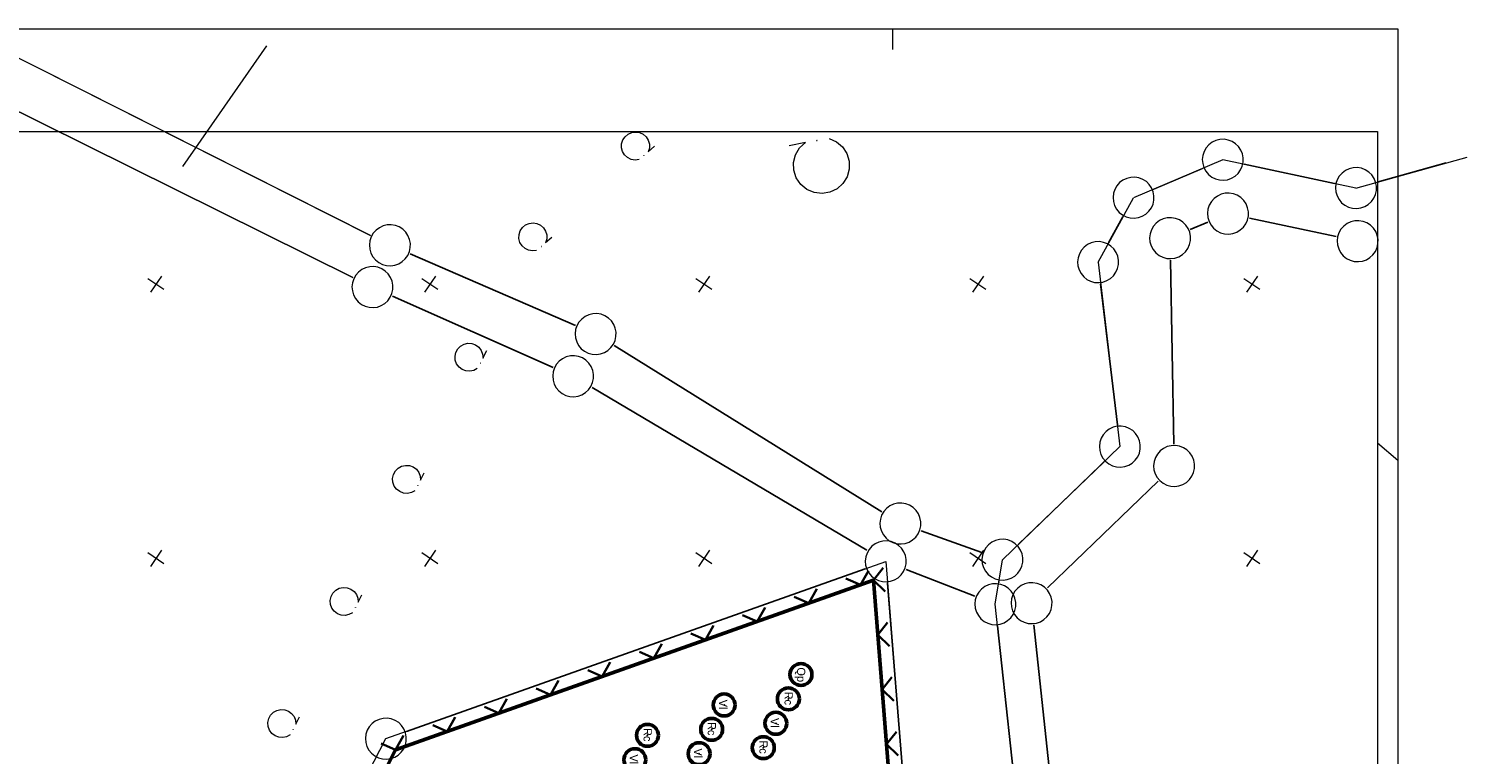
# Model space of a CAD drawing. Header units: metres. Extents: x 33319786 to 33319874, y 5793895 to 5794009.
# Tile 6 of 6: x 33319815 to 33319868, y 5793983 to 5794009. Entities that reach past the tile are written whole.
import ezdxf

# ---------------------------------------------------------------- set-up
doc = ezdxf.new("R2010")
doc.units = ezdxf.units.M
doc.linetypes.add('LINE_LT_0', pattern=[0, 0, 0])
for name, color, linetype in [('_001__CLIPPING', 7, 'Continuous'), ('ALKIS-GRZN', 7, 'Continuous'), ('Ausschnitt_001', 7, 'Continuous'), ('Geländepunkte', 7, 'Continuous'), ('Laubbaum', 7, 'Continuous'), ('Laubbaumreihe', 7, 'Continuous'), ('PV_Bepflanzung', 7, 'Continuous'), ('PV_Zaun', 7, 'Continuous')]:
    doc.layers.add(name, color=color, linetype=linetype)
doc.styles.add('189', font='txt', dxfattribs={"height": 1})

# ---------------------------------------------------------------- blocks, each defined once
blk = doc.blocks.new('SYMB8590')
at = {"color": 18, "lineweight": 35, "true_color": 0x000000}
blk.add_lwpolyline([(-0.084743, 0.078405), (0, 0), (0.088911, 0.078405)], dxfattribs=at)
blk.add_lwpolyline([(-0.084743, 0.078405), (0, 0), (0.088911, 0.078405)], dxfattribs=at)
blk = doc.blocks.new('SymLine1')
at = {"xscale": 5, "yscale": 5, "rotation": 274.5622650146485}
for p in [(33319846.24, 5793989.254), (33319846.399, 5793987.261), (33319846.558, 5793985.267), (33319846.718, 5793983.273), (33319846.877, 5793981.28), (33319847.036, 5793979.286), (33319847.195, 5793977.292), (33319847.354, 5793975.299), (33319847.513, 5793973.305), (33319847.672, 5793971.311), (33319847.831, 5793969.318), (33319847.99, 5793967.324), (33319848.149, 5793965.33), (33319848.308, 5793963.337), (33319848.468, 5793961.343), (33319848.627, 5793959.349), (33319848.786, 5793957.356), (33319848.945, 5793955.362), (33319849.104, 5793953.368), (33319849.263, 5793951.375), (33319849.422, 5793949.381), (33319849.581, 5793947.387), (33319849.74, 5793945.394), (33319849.899, 5793943.4), (33319850.058, 5793941.406), (33319850.217, 5793939.413), (33319850.377, 5793937.419), (33319850.536, 5793935.425)]:
    blk.add_blockref('SYMB8590', p, dxfattribs=at)
blk = doc.blocks.new('SymLine2')
at = {"xscale": 5, "yscale": 5, "rotation": 19.51819381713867}
for p in [(33319845.765, 5793989.086), (33319843.88, 5793988.418), (33319841.995, 5793987.749), (33319840.11, 5793987.081), (33319838.225, 5793986.413), (33319836.34, 5793985.745), (33319834.455, 5793985.077), (33319832.57, 5793984.408), (33319830.685, 5793983.74), (33319828.8, 5793983.072)]:
    blk.add_blockref('SYMB8590', p, dxfattribs=at)
blk = doc.blocks.new('SYMB1405')
at = {"color": 20, "lineweight": 13, "true_color": 0xff4020}
blk.add_lwpolyline([(0.498496, 0), (0.488291, 0.100346), (0.458096, 0.196585), (0.409147, 0.284775), (0.343447, 0.361306), (0.263686, 0.423045), (0.17313, 0.467465), (0.075486, 0.492747), (-0.025248, 0.497856), (-0.124949, 0.482582), (-0.219535, 0.447552), (-0.305132, 0.394198), (-0.378238, 0.324706), (-0.435858, 0.241921), (-0.475634, 0.149231), (-0.495938, 0.050432), (-0.495938, -0.050432), (-0.475634, -0.149231), (-0.435858, -0.241921), (-0.378238, -0.324706), (-0.305132, -0.394198), (-0.219535, -0.447552), (-0.124949, -0.482582), (-0.025248, -0.497856), (0.075486, -0.492747), (0.17313, -0.467465), (0.263686, -0.423045), (0.343447, -0.361306), (0.409147, -0.284775), (0.458096, -0.196585), (0.488291, -0.100346), (0.498496, 0)], close=True, dxfattribs=at)
blk = doc.blocks.new('SYMB1300')
at = {"color": 20, "lineweight": 13, "true_color": 0xff4020}
for p, q in [((-0.05, -0.05), (0.05, 0.05)), ((-0.05, 0.05), (0.05, -0.05)), ((-0.05, -0.05), (0.05, 0.05)), ((-0.05, 0.05), (0.05, -0.05))]:
    blk.add_line(p, q, dxfattribs=at)
blk = doc.blocks.new('SYMB8000')
at = {"color": 20, "lineweight": 13, "true_color": 0xff4020}
blk.add_line((0.042328, 0), (0.102867, 0), dxfattribs=at)
blk.add_line((0.042328, 0), (0.102867, 0), dxfattribs=at)
blk.add_line((0.042328, 0), (0.102867, 0), dxfattribs=at)
blk.add_line((0.042328, 0), (0.102867, 0), dxfattribs=at)
blk.add_lwpolyline([(-0.04582, 0.001723), (-0.069537, 0.018347), (-0.087649, 0.04095), (-0.098706, 0.06772), (-0.101823, 0.096516), (-0.09675, 0.125032), (-0.083894, 0.150986), (-0.064283, 0.1723), (-0.039487, 0.187269), (-0.011491, 0.194695), (0.017464, 0.193982), (0.045061, 0.185188), (0.06909, 0.169017), (0.087628, 0.146763), (0.099192, 0.120208), (0.102855, 0.091476), (0.098325, 0.062869), (0.085964, 0.036675), (0.066762, 0.014992), (0.042255, -0.000446)], dxfattribs=at)
blk.add_lwpolyline([(-0.04582, 0.001723), (-0.069537, 0.018347), (-0.087649, 0.04095), (-0.098706, 0.06772), (-0.101823, 0.096516), (-0.09675, 0.125032), (-0.083894, 0.150986), (-0.064283, 0.1723), (-0.039487, 0.187269), (-0.011491, 0.194695), (0.017464, 0.193982), (0.045061, 0.185188), (0.06909, 0.169017), (0.087628, 0.146763), (0.099192, 0.120208), (0.102855, 0.091476), (0.098325, 0.062869), (0.085964, 0.036675), (0.066762, 0.014992), (0.042255, -0.000446)], dxfattribs=at)
blk.add_lwpolyline([(-0.04582, 0.001723), (-0.069537, 0.018347), (-0.087649, 0.04095), (-0.098706, 0.06772), (-0.101823, 0.096516), (-0.09675, 0.125032), (-0.083894, 0.150986), (-0.064283, 0.1723), (-0.039487, 0.187269), (-0.011491, 0.194695), (0.017464, 0.193982), (0.045061, 0.185188), (0.06909, 0.169017), (0.087628, 0.146763), (0.099192, 0.120208), (0.102855, 0.091476), (0.098325, 0.062869), (0.085964, 0.036675), (0.066762, 0.014992), (0.042255, -0.000446)], dxfattribs=at)
blk.add_lwpolyline([(-0.04582, 0.001723), (-0.069537, 0.018347), (-0.087649, 0.04095), (-0.098706, 0.06772), (-0.101823, 0.096516), (-0.09675, 0.125032), (-0.083894, 0.150986), (-0.064283, 0.1723), (-0.039487, 0.187269), (-0.011491, 0.194695), (0.017464, 0.193982), (0.045061, 0.185188), (0.06909, 0.169017), (0.087628, 0.146763), (0.099192, 0.120208), (0.102855, 0.091476), (0.098325, 0.062869), (0.085964, 0.036675), (0.066762, 0.014992), (0.042255, -0.000446)], dxfattribs=at)
blk.add_lwpolyline([(-0.00063, -0.000819), (0.001214, 0.000288), (-0.000815, 0.000473), (-0.00063, -0.000819)], close=True, dxfattribs=at)
blk.add_lwpolyline([(-0.00063, -0.000819), (0.001214, 0.000288), (-0.000815, 0.000473), (-0.00063, -0.000819)], close=True, dxfattribs=at)
blk = doc.blocks.new('PUNKT')
blk.add_point((0, 0))
at = {"flags": 1}
for tag, p in [('PUNKTNUMMER', (1, 0.5)), ('PUNKTHOEHE', (1, -0.5)), ('PUNKTSPEZIFIKATION', (1, -1.5))]:
    blk.add_attdef(tag, p, '', height=0.8, dxfattribs=at)
blk = doc.blocks.new('Qp')
at = {"color": 11, "lineweight": 50, "true_color": 0xff8080}
blk.add_circle((0, 0), 2, dxfattribs=at)
at = {"color": 18, "true_color": 0x000000, "insert": (-1.299175, 0.794849), "char_height": 1.5, "attachment_point": 1, "line_spacing_factor": 0.959981, "style": '189'}
blk.add_mtext('Qp', dxfattribs=at)
blk = doc.blocks.new('Rc')
at = {"color": 21, "lineweight": 50, "true_color": 0xffafaf}
blk.add_circle((0, 0), 2, dxfattribs=at)
at = {"color": 18, "true_color": 0x000000, "insert": (-1.331735, 0.794849), "char_height": 1.5, "attachment_point": 1, "line_spacing_factor": 0.959981, "style": '189'}
blk.add_mtext('Rc', dxfattribs=at)
blk = doc.blocks.new('Vl')
at = {"color": 254, "lineweight": 50, "true_color": 0xffe0c0}
blk.add_circle((0, 0), 2, dxfattribs=at)
at = {"color": 18, "true_color": 0x000000, "insert": (-0.961177, 0.555209), "char_height": 1.5, "attachment_point": 1, "line_spacing_factor": 0.959981, "style": '189'}
blk.add_mtext('Vl', dxfattribs=at)

msp = doc.modelspace()

# ---------------------------------------------------------------- linework, layer by layer
at = {"layer": '_001__CLIPPING', "color": 18, "lineweight": 13, "true_color": 0x000000}
for p, q in [((33319803.13, 5794005.62), (33319864.63, 5794005.62)), ((33319864.63, 5794005.62), (33319864.63, 5793922.37))]:
    msp.add_line(p, q, dxfattribs=at)
at = {"layer": 'ALKIS-GRZN', "color": 20, "lineweight": 13, "true_color": 0xff4020}
for p, q in [((33319827.878, 5794001.835), (33319813.357, 5794009.142)), ((33319813.357, 5794009.142), (33319827.878, 5794001.835)), ((33319824.094, 5794008.754), (33319821.019, 5794004.342)), ((33319827.239, 5794000.303), (33319812.515, 5794007.594)), ((33319812.515, 5794007.594), (33319827.239, 5794000.303)), ((33319858.988, 5794004.592), (33319855.731, 5794003.209)), ((33319863.848, 5794003.56), (33319858.988, 5794004.592)), ((33319863.848, 5794003.56), (33319867.908, 5794004.691)), ((33319858.252, 5794004.279), (33319856.467, 5794003.522)), ((33319856.467, 5794003.522), (33319858.252, 5794004.279)), ((33319863.065, 5794003.726), (33319859.771, 5794004.426)), ((33319859.771, 5794004.426), (33319863.065, 5794003.726)), ((33319854.435, 5794000.859), (33319855.731, 5794003.209)), ((33319855.345, 5794002.509), (33319854.821, 5794001.56)), ((33319854.435, 5794000.859), (33319855.233, 5793994.129)), ((33319854.529, 5794000.065), (33319855.139, 5793994.924)), ((33319855.139, 5793994.924), (33319854.529, 5794000.065)), ((33319850.945, 5793990.003), (33319855.233, 5793994.129)), ((33319854.656, 5793993.574), (33319851.521, 5793990.558)), ((33319851.521, 5793990.558), (33319854.656, 5793993.574)), ((33319850.686, 5793988.382), (33319850.945, 5793990.003)), ((33319851.819, 5793977.781), (33319850.686, 5793988.382)), ((33319851.734, 5793978.577), (33319850.771, 5793987.587)), ((33319850.771, 5793987.587), (33319851.734, 5793978.577))]:
    msp.add_line(p, q, dxfattribs=at)
at = {"layer": 'ALKIS-GRZN', "color": 20, "lineweight": 25, "true_color": 0xff4020}
for p, q in [((33319867.137, 5794004.476), (33319864.619, 5794003.775)), ((33319864.619, 5794003.775), (33319867.137, 5794004.476)), ((33319854.821, 5794001.56), (33319855.345, 5794002.509)), ((33319859.959, 5794002.463), (33319863.125, 5794001.79)), ((33319863.125, 5794001.79), (33319859.959, 5794002.463)), ((33319857.8, 5794002.045), (33319858.44, 5794002.317)), ((33319858.44, 5794002.317), (33319857.8, 5794002.045)), ((33319835.364, 5793998.552), (33319829.327, 5794001.158)), ((33319829.327, 5794001.158), (33319835.364, 5793998.552)), ((33319857.196, 5793994.223), (33319857.078, 5794000.933)), ((33319857.078, 5794000.933), (33319857.196, 5793994.223)), ((33319834.549, 5793997.021), (33319828.687, 5793999.623)), ((33319828.687, 5793999.623), (33319834.549, 5793997.021)), ((33319846.54, 5793991.748), (33319836.778, 5793997.813)), ((33319836.778, 5793997.813), (33319846.54, 5793991.748)), ((33319845.999, 5793990.351), (33319835.968, 5793996.289)), ((33319835.968, 5793996.289), (33319845.999, 5793990.351)), ((33319852.586, 5793988.975), (33319856.633, 5793992.868)), ((33319856.633, 5793992.868), (33319852.586, 5793988.975)), ((33319850.191, 5793990.271), (33319847.974, 5793991.058)), ((33319847.974, 5793991.058), (33319850.191, 5793990.271)), ((33319829.2, 5793983.744), (33319845.933, 5793989.676)), ((33319845.933, 5793989.676), (33319829.2, 5793983.744)), ((33319849.941, 5793988.673), (33319847.432, 5793989.652)), ((33319847.432, 5793989.652), (33319849.941, 5793988.673)), ((33319851.068, 5793935.036), (33319846.751, 5793989.146)), ((33319846.751, 5793989.146), (33319851.068, 5793935.036)), ((33319850.819, 5793989.213), (33319850.812, 5793989.172)), ((33319850.812, 5793989.172), (33319850.819, 5793989.213)), ((33319853.025, 5793978.926), (33319852.095, 5793987.625)), ((33319852.095, 5793987.625), (33319853.025, 5793978.926))]:
    msp.add_line(p, q, dxfattribs=at)
at = {"layer": 'Ausschnitt_001', "color": 18, "linetype": 'LINE_LT_0', "lineweight": 18, "true_color": 0x000000}
for p, q in [((33319802.38, 5794009.37), (33319865.38, 5794009.37)), ((33319846.93, 5794009.37), (33319846.93, 5794008.62)), ((33319865.38, 5794009.37), (33319865.38, 5793894.62)), ((33319803.13, 5794005.62), (33319864.63, 5794005.62)), ((33319803.13, 5794005.62), (33319864.63, 5794005.62)), ((33319864.63, 5794005.62), (33319864.63, 5793922.37)), ((33319864.63, 5794005.62), (33319864.63, 5793895.37)), ((33319865.38, 5793993.62), (33319864.63, 5793994.26))]:
    msp.add_line(p, q, dxfattribs=at)
at = {"layer": 'PV_Zaun', "color": 18, "lineweight": 50, "true_color": 0x000000}
for p, q in [((33319828.8, 5793983.072), (33319846.24, 5793989.254)), ((33319846.24, 5793989.254), (33319850.572, 5793934.967)), ((33319811.208, 5793948.944), (33319828.8, 5793983.072))]:
    msp.add_line(p, q, dxfattribs=at)
at = {"layer": 'PV_Zaun', "color": 18, "lineweight": 13, "true_color": 0x000000}
msp.add_lwpolyline([(33319810.501, 5793948.664), (33319828.446, 5793983.477), (33319846.687, 5793989.943), (33319851.132, 5793934.238), (33319810.501, 5793948.664)], close=True, dxfattribs=at)

# ---------------------------------------------------------------- block references
at = {"layer": 'ALKIS-GRZN', "xscale": 1.5, "yscale": 1.5, "zscale": 1.5, "rotation": 190.8}
for p in [(33319858.988, 5794004.592), (33319855.731, 5794003.209), (33319863.848, 5794003.56), (33319859.177, 5794002.629), (33319857.064, 5794001.733), (33319863.908, 5794001.624), (33319828.593, 5794001.475), (33319854.435, 5794000.859), (33319827.956, 5793999.948), (33319836.099, 5793998.235), (33319835.28, 5793996.696), (33319855.233, 5793994.129), (33319857.21, 5793993.423), (33319847.22, 5793991.326), (33319850.945, 5793990.003), (33319846.687, 5793989.943), (33319850.686, 5793988.382), (33319852.01, 5793988.42), (33319828.446, 5793983.477)]:
    msp.add_blockref('SYMB1405', p, dxfattribs=at)
at = {"layer": 'Geländepunkte', "xscale": 5, "yscale": 5, "zscale": 5, "rotation": 190.8}
for p in [(33319820.053, 5794000.055), (33319830.052, 5794000.055), (33319840.052, 5794000.055), (33319850.052, 5794000.055), (33319860.052, 5794000.055), (33319820.053, 5793990.055), (33319830.052, 5793990.055), (33319840.052, 5793990.055), (33319850.052, 5793990.055), (33319860.052, 5793990.055)]:
    msp.add_blockref('SYMB1300', p, dxfattribs=at)
at = {"layer": 'Laubbaum', "xscale": 10, "yscale": 10, "zscale": 10, "rotation": 190.8}
msp.add_blockref('SYMB8000', (33319844.172, 5794005.299), dxfattribs=at)
at = {"layer": 'Laubbaumreihe', "xscale": 5, "yscale": 5, "zscale": 5}
for p, rotation in [((33319837.86, 5794004.743), 41.50645751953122), ((33319834.116, 5794001.429), 41.50645751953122), ((33319831.891, 5793997.173), 62.91702575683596), ((33319829.614, 5793992.721), 62.91702575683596), ((33319827.338, 5793988.269), 62.91702575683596), ((33319825.062, 5793983.817), 62.91702575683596)]:
    msp.add_blockref('SYMB8000', p, dxfattribs=dict(at, rotation=rotation))
at = {"layer": 'PV_Bepflanzung', "xscale": 0.2, "yscale": 0.2, "zscale": 0.2, "rotation": 270}
for name, p in [('Qp', (33319843.592, 5793985.816)), ('PUNKT', (33319843.592, 5793985.816)), ('Vl', (33319840.791, 5793984.707)), ('Rc', (33319843.134, 5793984.927)), ('PUNKT', (33319840.791, 5793984.707)), ('PUNKT', (33319843.134, 5793984.927)), ('Rc', (33319837.99, 5793983.599)), ('Rc', (33319840.333, 5793983.818)), ('Vl', (33319842.676, 5793984.038)), ('PUNKT', (33319842.676, 5793984.038)), ('PUNKT', (33319837.99, 5793983.599)), ('PUNKT', (33319840.333, 5793983.818)), ('Rc', (33319842.218, 5793983.149)), ('Vl', (33319837.532, 5793982.71)), ('Vl', (33319839.875, 5793982.929)), ('PUNKT', (33319842.218, 5793983.149)), ('PUNKT', (33319839.875, 5793982.929))]:
    msp.add_blockref(name, p, dxfattribs=at)
at = {"layer": 'PV_Zaun'}
for name in ['SymLine2', 'SymLine1']:
    msp.add_blockref(name, (0, 0), dxfattribs=at)

doc.saveas('drawing.dxf')
